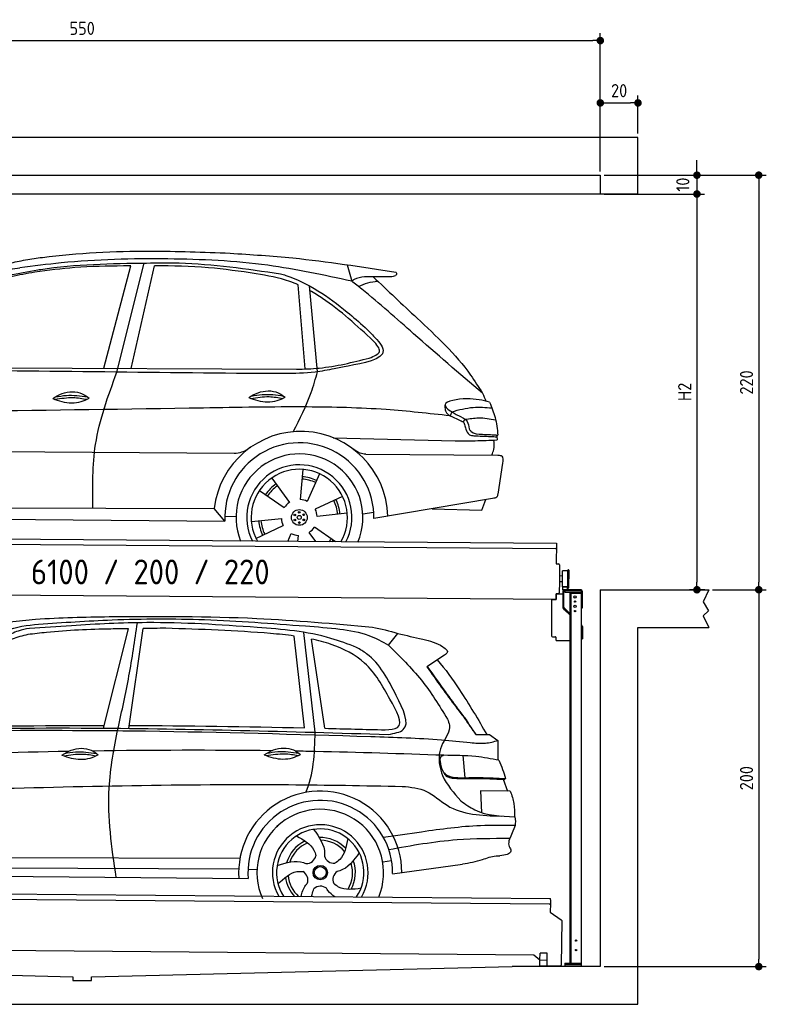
# Model space of a CAD drawing. Header units: millimetres. Extents: x -404 to 6581, y 0 to 5225.
# Tile 2 of 2: x 2618 to 6581, y 0 to 5225. Entities that reach past the tile are written whole.
import ezdxf

# ---------------------------------------------------------------- set-up
doc = ezdxf.new("R2010")
doc.units = ezdxf.units.MM
doc.layers.add('4', color=3, linetype='Continuous')
for name, color, linetype, lineweight in [('car', 10, 'Continuous', 25), ('Freiraum', 7, 'Continuous', 25), ('Gebäude', 7, 'Continuous', 25), ('Logo', 7, 'Continuous', 25), ('Plattform', 7, 'Continuous', 25), ('Ständer vorne', 7, 'Continuous', 25)]:
    doc.layers.add(name, color=color, linetype=linetype, lineweight=lineweight)
doc.styles.get("Standard").update_dxf_attribs({"font": 'ISOCP.SHX'})
doc.dimstyles.new('GEN-ISO', dxfattribs={"dimscale": 20, "dimtxt": 3.5, "dimasz": 2, "dimexe": 2, "dimexo": 1, "dimgap": 1.5, "dimtad": 1, "dimdec": 1, "dimlfac": 0.1, "dimdsep": 46, "dimtxsty": 'STANDARD', "dimblk": 'PUNKT', "dimcen": 2, "dimclrd": 256, "dimclre": 256, "dimclrt": 2, "dimadec": 0, "dimazin": 0, "dimtp": 0.1, "dimtm": 0.1, "dimtfac": 0.71, "dimtdec": 1, "dimtmove": 2, "dimatfit": 3, "dimldrblk": 'PUNKT', "dimfxl": 2, "dimtolj": 1, "dimarcsym": 0})

# ---------------------------------------------------------------- blocks, each defined once
blk = doc.blocks.new('PUNKT')
at = {"layer": '4', "color": 0, "linetype": 'ByBlock'}
blk.add_line((-0.5, 0), (-1, 0), dxfattribs=at)
at = {"layer": '4', "color": 0, "linetype": 'ByBlock', "const_width": 0.5}
blk.add_lwpolyline([(-0.25, 0, 1), (0.25, 0, 1)], format="xyb", close=True, dxfattribs=at)
blk = doc.blocks.new('*D40')
at = {"layer": '4', "lineweight": -2, "transparency": 16777216}
for p, q in [((5720, 4400), (6581, 4400)), ((6541, 4360), (6541, 2240)), ((6295.4, 2200), (6581, 2200))]:
    blk.add_line(p, q, dxfattribs=at)
at = {"layer": 'Defpoints', "color": 0, "transparency": 16777216}
for p in [(5700, 4400), (6275.4, 2200), (6541, 2200)]:
    blk.add_point(p, dxfattribs=at)
at = {"layer": '4', "lineweight": -2, "transparency": 16777216, "xscale": 40, "yscale": 40, "zscale": 40}
for p, rotation in [((6541, 4400), 90), ((6541, 2200), 270)]:
    blk.add_blockref('PUNKT', p, dxfattribs=dict(at, rotation=rotation))
at = {"layer": '4', "color": 2, "transparency": 16777216, "insert": (6476, 3300), "char_height": 70, "attachment_point": 5, "rotation": 90}
blk.add_mtext('220', dxfattribs=at)
blk = doc.blocks.new('*D41')
at = {"layer": '4', "lineweight": -2, "transparency": 16777216}
for p, q in [((6295.4, 2200), (6581, 2200)), ((6541, 2160), (6541, 240)), ((5720, 200), (6581, 200))]:
    blk.add_line(p, q, dxfattribs=at)
at = {"layer": 'Defpoints', "color": 0, "transparency": 16777216}
for p in [(6275.4, 2200), (5700, 200), (6541, 200)]:
    blk.add_point(p, dxfattribs=at)
at = {"layer": '4', "lineweight": -2, "transparency": 16777216, "xscale": 40, "yscale": 40, "zscale": 40}
for p, rotation in [((6541, 2200), 90), ((6541, 200), 270)]:
    blk.add_blockref('PUNKT', p, dxfattribs=dict(at, rotation=rotation))
at = {"layer": '4', "color": 2, "transparency": 16777216, "insert": (6476, 1200), "char_height": 70, "attachment_point": 5, "rotation": 90}
blk.add_mtext('200', dxfattribs=at)
blk = doc.blocks.new('*D42')
at = {"layer": '4', "lineweight": -2, "transparency": 16777216}
for p, q in [((5920, 4300), (6252.9, 4300)), ((6212.9, 4260), (6212.9, 2240)), ((6255.4, 2200), (6172.9, 2200))]:
    blk.add_line(p, q, dxfattribs=at)
at = {"layer": 'Defpoints', "color": 0, "transparency": 16777216}
for p in [(5900, 4300), (6212.9, 2200), (6275.4, 2200)]:
    blk.add_point(p, dxfattribs=at)
at = {"layer": '4', "lineweight": -2, "transparency": 16777216, "xscale": 40, "yscale": 40, "zscale": 40}
for p, rotation in [((6212.9, 4300), 90), ((6212.9, 2200), 270)]:
    blk.add_blockref('PUNKT', p, dxfattribs=dict(at, rotation=rotation))
at = {"layer": '4', "color": 2, "transparency": 16777216, "insert": (6147.9, 3250), "char_height": 70, "attachment_point": 5, "rotation": 90}
blk.add_mtext('H2', dxfattribs=at)
blk = doc.blocks.new('Ständer_vorne_GT200')
at = {"layer": 'Ständer vorne'}
for p, q in [((6011.9, 2200), (5927.9, 2200)), ((5927.9, 2195), (5927.9, 2187)), ((6012, 2195), (5928, 2195)), ((5857.9, 2148.2), (5857.9, 1955)), ((5857.9, 2148.2), (5881.9, 2148)), ((5881.9, 2148), (5882.1, 2178)), ((5882.1, 2178), (5917.9, 2177.7)), ((5917.9, 2190), (5917.9, 2107.2)), ((5923, 2107.2), (5923, 2190)), ((5927.9, 2187), (6016.9, 2187)), ((5956.9, 218), (5956.9, 2187)), ((5956.9, 2182), (6016.9, 2182)), ((5961.9, 218), (5961.9, 2182)), ((6016.9, 200), (6016.9, 2190)), ((6021.9, 2104), (6021.9, 2190)), ((5927.2, 2093.9), (5920.9, 2100)), ((5924.5, 2103.7), (5929.6, 2098.6)), ((5927.2, 2093.9), (5956.7, 2065)), ((5929.6, 2098.6), (5956.9, 2071.8)), ((6016.9, 2104), (6021.9, 2104)), ((6016.9, 2014), (6018.9, 2012.1)), ((6021.9, 2004.9), (6021.9, 1940)), ((5862.9, 1950), (5878.4, 1950)), ((5880.9, 1947.5), (5880.9, 1935)), ((6016.9, 1940), (6021.9, 1940)), ((5885.9, 1930), (5956.9, 1930)), ((5927.9, 218), (6016.9, 218)), ((5927.9, 218), (5927.9, 200)), ((6016.9, 210), (5927.9, 210)), ((6016.9, 200), (5927.9, 200))]:
    blk.add_line(p, q, dxfattribs=at)
for centre, radius in [((5982.9, 2162), 6.5), ((5982.9, 2112), 6.5), ((5982.9, 2137), 3.7), ((5982.9, 2087), 3.7), ((5988.3, 338), 3.7), ((5988.3, 288), 3.7)]:
    blk.add_circle(centre, radius, dxfattribs=at)
for centre, radius, start, end in [((5928, 2189.9), 10.1, 90.1445, 179.6512), ((5928, 2190), 5, 90, 180), ((6011.9, 2190), 10, 0, 90), ((6011.9, 2190), 5, 0, 90), ((5928, 2107.2), 10.1, 180, 225.5525), ((5928, 2107.2), 5, 179.6711, 225.5525), ((6011.9, 2004.9), 10, 0, 45.8814), ((5862.9, 1955), 5, 180, 270), ((5878.4, 1947.5), 2.5, 0, 90), ((5885.9, 1935), 5, 180, 270)]:
    blk.add_arc(centre, radius, start, end, dxfattribs=at)
blk = doc.blocks.new('*D43')
at = {"layer": '4', "lineweight": -2, "transparency": 16777216}
for p, q in [((200, 4420), (200, 5154.2)), ((5700, 4420), (5700, 5154.2)), ((240, 5114.2), (5660, 5114.2))]:
    blk.add_line(p, q, dxfattribs=at)
at = {"layer": 'Defpoints', "color": 0, "transparency": 16777216}
for p in [(5700, 5114.2), (200, 4400), (5700, 4400)]:
    blk.add_point(p, dxfattribs=at)
at = {"layer": '4', "lineweight": -2, "transparency": 16777216, "xscale": 40, "yscale": 40, "zscale": 40, "rotation": 180}
blk.add_blockref('PUNKT', (200, 5114.2), dxfattribs=at)
at = {"layer": '4', "lineweight": -2, "transparency": 16777216, "xscale": 40, "yscale": 40, "zscale": 40}
blk.add_blockref('PUNKT', (5700, 5114.2), dxfattribs=at)
at = {"layer": '4', "color": 2, "transparency": 16777216, "insert": (2950, 5179.2), "char_height": 70, "attachment_point": 5}
blk.add_mtext('550', dxfattribs=at)
blk = doc.blocks.new('*D44')
at = {"layer": '4', "lineweight": -2, "transparency": 16777216}
for p, q in [((6212.9, 4440), (6212.9, 4480)), ((5720, 4400), (6252.9, 4400)), ((6212.9, 4400), (6212.9, 4300)), ((5720, 4300), (6252.9, 4300)), ((6212.9, 4260), (6212.9, 4220))]:
    blk.add_line(p, q, dxfattribs=at)
at = {"layer": 'Defpoints', "color": 0, "transparency": 16777216}
for p in [(5700, 4400), (5700, 4300), (6212.9, 4300)]:
    blk.add_point(p, dxfattribs=at)
at = {"layer": '4', "lineweight": -2, "transparency": 16777216, "xscale": 40, "yscale": 40, "zscale": 40}
for p, rotation in [((6212.9, 4400), 270), ((6212.9, 4300), 90)]:
    blk.add_blockref('PUNKT', p, dxfattribs=dict(at, rotation=rotation))
at = {"layer": '4', "color": 2, "transparency": 16777216, "insert": (6137.8, 4350), "char_height": 70, "attachment_point": 5, "rotation": 90}
blk.add_mtext('10', dxfattribs=at)
blk = doc.blocks.new('*D39')
at = {"layer": '4', "lineweight": -2, "transparency": 16777216}
for p, q in [((5700, 4420), (5700, 4823.5)), ((5900, 4620.8), (5900, 4823.5)), ((5740, 4783.5), (5860, 4783.5))]:
    blk.add_line(p, q, dxfattribs=at)
at = {"layer": 'Defpoints', "color": 0, "transparency": 16777216}
for p in [(5900, 4783.5), (5900, 4600.8), (5700, 4400)]:
    blk.add_point(p, dxfattribs=at)
at = {"layer": '4', "lineweight": -2, "transparency": 16777216, "xscale": 40, "yscale": 40, "zscale": 40, "rotation": 180}
blk.add_blockref('PUNKT', (5700, 4783.5), dxfattribs=at)
at = {"layer": '4', "lineweight": -2, "transparency": 16777216, "xscale": 40, "yscale": 40, "zscale": 40}
blk.add_blockref('PUNKT', (5900, 4783.5), dxfattribs=at)
at = {"layer": '4', "color": 2, "transparency": 16777216, "insert": (5800, 4848.5), "char_height": 70, "attachment_point": 5}
blk.add_mtext('20', dxfattribs=at)
blk = doc.blocks.new('UG Plattfrom Gl550')
at = {"layer": 'Plattform'}
for p, q in [((915.2, 603.8), (5852, 560.7)), ((5846.7, 530.7), (919.9, 573.7)), ((5851.8, 535.7), (5851.3, 488.2)), ((5851.9, 554.7), (5851.8, 535.7)), ((5851.9, 554.7), (5852, 560.7)), ((5851.3, 488.2), (5909.8, 448.7)), ((5912, 444.5), (5909.9, 208.2)), ((5763.9, 261.5), (1038.3, 302.7)), ((5795.6, 233.7), (5763.9, 261.5)), ((5796.6, 235.2), (5797, 271.2)), ((5834.9, 270.8), (5797, 271.2)), ((5834.6, 234.8), (5834.9, 270.8)), ((5795.4, 205.2), (5795.6, 235.2)), ((5795.6, 235.2), (5835.6, 234.8)), ((5835.4, 204.8), (5835.6, 234.8)), ((5795.4, 205.2), (5835.4, 204.8)), ((5904.9, 203.2), (5831.7, 203.9))]:
    blk.add_line(p, q, dxfattribs=at)
for centre, radius, start, end in [((5846.8, 535.7), 5, 269.5, 359.5), ((5907, 444.5), 5, 359.5, 55.9134), ((5842.7, 243.8), 12, 227.6897, 228.0904), ((5831.8, 208.9), 5, 232.6301, 269.5), ((5904.9, 208.2), 5, 269.5, 359.5)]:
    blk.add_arc(centre, radius, start, end, dxfattribs=at)
blk = doc.blocks.new('Palette EG Gl550')
at = {"layer": 'Plattform'}
for p, q in [((846.4, 2487), (5884.2, 2448)), ((5879, 2418), (851.1, 2457)), ((5884.2, 2448), (5883.4, 2338)), ((5883.4, 2338), (5895.4, 2337.9)), ((5900.3, 2332.8), (5899.6, 2242.8)), ((5916.5, 2215.6), (5917.1, 2299.8)), ((5944.4, 2210.5), (5945.2, 2304.5)), ((5949.2, 2304.5), (5948.4, 2210.5)), ((5918, 2272.8), (5901, 2273)), ((5899.6, 2242.8), (5899.2, 2182.9)), ((5916.7, 2242.7), (5899.6, 2242.8)), ((5942.8, 2215), (5917.8, 2215)), ((5917.8, 2200), (5917.8, 2215)), ((5929.8, 2215), (5917.8, 2215)), ((5917.8, 2200), (5917.8, 2215)), ((5917.8, 2200), (5942.8, 2200)), ((5942.8, 2200), (5917.8, 2200)), ((5942.8, 2200), (5942.8, 2215)), ((5942.8, 2200), (5942.8, 2215)), ((5881.9, 2148), (758.5, 2187.7)), ((5882.1, 2178), (5881.9, 2148)), ((5882.1, 2178), (5894.1, 2177.9)), ((5894.1, 2177.9), (5882.1, 2178))]:
    blk.add_line(p, q, dxfattribs=at)
for centre, radius, start, end in [((5879, 2423), 5, 268.5823, 358.5607), ((5895.3, 2332.9), 5, 359.556, 89.556), ((5917.5, 2299.8), 0.4, 91.7323, 179.3444), ((5928.6, 1973.6), 326.8, 87.1739, 91.9438), ((5944.7, 2300.4), 0.4, 266.9623, 359.3444), ((5947.2, 2304.5), 2, 359.3444, 179.3444), ((5916.9, 2215.6), 0.4, 179.3444, 266.9565), ((5936.6, 3099.4), 884.4, 268.7196, 270.4008), ((5908.7, 3303.4), 1088.9, 271.795, 271.861), ((5944.1, 2214.6), 0.4, 359.556, 91.938), ((5946.4, 2210.5), 2, 179.3444, 359.3444), ((5894.2, 2182.9), 5, 269.556, 359.556)]:
    blk.add_arc(centre, radius, start, end, dxfattribs=at)
blk = doc.blocks.new('Car_173')
at = {"layer": 'car'}
for p, q in [((4733.8, 3972.6), (4758.5, 3885.5)), ((3447.1, 3410.1), (3586.3, 3954.8)), ((3517.3, 3390.5), (3656.8, 3970.8)), ((3593, 3410.9), (3711.8, 3956.9)), ((4515.5, 3417.5), (4475.4, 3863.2)), ((4581.8, 3403.2), (4535.3, 3858.9)), ((2416.1, 3404.4), (4469.8, 3415.7)), ((5296.1, 3198.3), (5288.5, 3176.3)), ((5367.5, 3158.7), (5355.4, 3145.9)), ((4668.4, 3054), (5315.7, 3044.7)), ((2138, 2959.9), (4144.6, 2966.2)), ((4841.9, 2968.4), (5543.9, 2970.6)), ((5568.5, 2927.7), (5545.5, 2764.1)), ((4509.1, 2884.1), (4497.1, 2724.3)), ((4344.3, 2836.9), (4439.8, 2708.1)), ((4598.5, 2861.9), (4534.7, 2714.8)), ((4280.3, 2770.6), (4412.7, 2680.3)), ((4721.8, 2742.7), (4577.4, 2673.3)), ((5517.4, 2740), (4889.3, 2627.5)), ((5460.8, 2677.9), (5482.3, 2733.7)), ((2230.8, 2658.1), (4040.8, 2672.3)), ((4098.8, 2605.5), (4040.8, 2672.3)), ((5197.6, 2682.7), (5460.8, 2677.9)), ((4098.1, 2631.7), (4157, 2630.4)), ((4238.8, 2604.2), (4398.1, 2622.5)), ((4747.3, 2654.2), (4588, 2635.9)), ((4829.7, 2651.3), (4888.1, 2660.6)), ((2168.1, 2603.7), (4098.8, 2605.5)), ((4264.2, 2515.7), (4408.6, 2585.2)), ((4685.6, 2501.6), (4573.4, 2578.2)), ((4432.9, 2501.3), (4451.3, 2543.6)), ((4486.5, 2501.3), (4489, 2534.1)), ((4582.5, 2501.5), (4546.3, 2550.3))]:
    blk.add_line(p, q, dxfattribs=at)
for centre, radius in [((4493.1, 2629.2), 41.9), ((4469.1, 2642.1), 4.46), ((4469.9, 2615), 4.46), ((4493, 2629.2), 10.7), ((4492.3, 2656.4), 4.46), ((4516.2, 2643.4), 4.46), ((4516.9, 2616.3), 4.46), ((4493.8, 2602), 4.46)]:
    blk.add_circle(centre, radius, dxfattribs=at)
for centre, radius, start, end in [((4500.7, 2623), 462.5, 2.1852, 173.8782), ((4493.7, 2629.6), 395.6, 359.6869, 183.4999), ((4493.7, 2629.6), 336.7, 337.6776, 202.4775), ((4493.1, 2629.2), 279.1, 332.8088, 207.3462), ((4493.1, 2629.2), 255.4, 330.0358, 210.1193), ((4493, 2629.2), 204, 65.3726, 86.5671), ((4493.1, 2629.2), 216.3, 65.4485, 86.5251), ((4493.1, 2629.2), 216.3, 125.4485, 146.5251), ((4493, 2629.2), 204, 125.3726, 146.5671), ((4493.1, 2629.2), 95.2, 64.034, 87.5844), ((4493, 2629.2), 204, 5.3726, 26.5671), ((4493, 2629.2), 216.3, 5.4485, 26.5251), ((4493.1, 2629.2), 95.2, 124.034, 147.5844), ((4493, 2629.2), 95.2, 4.034, 27.5844), ((4493, 2629.2), 95.2, 184.034, 207.5844), ((4493, 2629.2), 216.3, 185.4485, 206.5251), ((4493, 2629.2), 204, 185.3726, 206.5671), ((4493, 2629.2), 95.2, 304.034, 327.5844), ((4493, 2629.2), 95.2, 244.034, 267.5844), ((4493, 2629.2), 204, 321.2555, 326.5671), ((4493, 2629.2), 216.3, 323.8482, 326.5251)]:
    blk.add_arc(centre, radius, start, end, dxfattribs=at)
for points, knots in [([(3071.5, 3989.4), (3086.2, 3991.5), (3290, 4021), (3637.9, 4041), (3970.2, 4031.8), (4111.4, 4027.9)], [0, 0, 0, 0, 44.363443, 617.827051, 1041.677324, 1041.677324, 1041.677324, 1041.677324]), ([(4111.4, 4027.9), (4222.8, 4021.7), (4517.7, 4005.4), (4810.1, 3962.5), (4992, 3935.7)], [0, 0, 0, 0, 334.596694, 885.796742, 885.796742, 885.796742, 885.796742]), ([(2897.5, 3951.7), (2925.5, 3958.8), (2983, 3973.3), (3041.5, 3983.9), (3071.5, 3989.4)], [0, 0, 0, 0, 86.602296, 178.13615, 178.13615, 178.13615, 178.13615]), ([(4758.5, 3885.5), (4610.4, 3916.1), (4288.4, 3982.4), (3769.8, 3999.7), (3329.4, 3985.3), (3069.3, 3948.4), (2996.3, 3938.1)], [0, 0, 0, 0, 452.969864, 984.660554, 1551.463157, 1772.575196, 1772.575196, 1772.575196, 1772.575196]), ([(3092.6, 3929.2), (3097.5, 3930), (3287.7, 3961), (3536, 3969.7), (3778.1, 3972.7), (3832.6, 3973.4)], [0, 0, 0, 0, 14.958905, 578.066478, 741.647169, 741.647169, 741.647169, 741.647169]), ([(3832.6, 3973.4), (3835.5, 3973.3), (4019.1, 3970.2), (4201.4, 3945.5), (4380.9, 3921.2)], [0, 0, 0, 0, 8.707457, 550.797583, 550.797583, 550.797583, 550.797583]), ([(2346.8, 3390.6), (2375.3, 3436.8), (2445.4, 3550.3), (2592.5, 3707.7), (2803.8, 3876.3), (2989.1, 3910.2), (3092.6, 3929.2)], [0, 0, 0, 0, 162.281083, 399.433399, 644.903205, 954.973623, 954.973623, 954.973623, 954.973623]), ([(2808, 3888.8), (2836.5, 3899.9), (2897.4, 3923.4), (2962, 3933), (2996.3, 3938.1)], [0, 0, 0, 0, 91.476949, 195.154815, 195.154815, 195.154815, 195.154815]), ([(3586.3, 3954.8), (3572.8, 3954.6), (3473.4, 3952.5), (3302.6, 3949.1), (3146.9, 3926.4), (3076.3, 3916.1)], [666.326512, 666.326512, 666.326512, 666.326512, 706.624571, 964.215873, 1178.205668, 1178.205668, 1178.205668, 1178.205668]), ([(4250.9, 3920.4), (4166.4, 3931.6), (3987.4, 3955.3), (3807.1, 3957.7), (3711.8, 3956.9)], [0, 0, 0, 0, 255.50817, 540.950796, 540.950796, 540.950796, 540.950796]), ([(4475.4, 3863.2), (4460.2, 3869.6), (4388.1, 3897.4), (4311.3, 3910.3), (4250.9, 3920.4)], [496.692868, 496.692868, 496.692868, 496.692868, 546.059875, 728.869941, 728.869941, 728.869941, 728.869941]), ([(4380.9, 3921.2), (4390, 3918.5), (4520.7, 3880.8), (4672.7, 3777.5), (4800.3, 3668.2), (4831.9, 3641.1)], [0, 0, 0, 0, 28.300877, 407.953602, 533.273686, 533.273686, 533.273686, 533.273686]), ([(4992, 3935.7), (4993.7, 3934.1), (4999.3, 3929), (4987.9, 3911), (4974, 3911.2), (4965.2, 3911.3)], [0, 0, 0, 0, 6.503563, 21.332115, 46.748977, 46.748977, 46.748977, 46.748977]), ([(3076.3, 3916.1), (3034.3, 3908.3), (2936, 3890), (2784, 3835.8), (2639, 3725.4), (2528.5, 3608.4), (2461.5, 3532), (2436.5, 3503.5)], [0, 0, 0, 0, 128.205286, 300.044117, 477.787268, 668.958491, 782.608096, 782.608096, 782.608096, 782.608096]), ([(4965.2, 3911.3), (4938.8, 3910.5), (4874.8, 3908.3), (4798.7, 3913.2), (4762.8, 3888.5), (4758.5, 3885.5)], [0, 0, 0, 0, 80.522652, 194.664465, 210.337598, 210.337598, 210.337598, 210.337598]), ([(5458.6, 3297.7), (5335.3, 3401.2), (5119.4, 3582.3), (4890.7, 3783.9), (4776.7, 3871.6), (4758.5, 3885.5)], [0, 0, 0, 0, 483.056147, 845.367922, 914.230443, 914.230443, 914.230443, 914.230443]), ([(4795.2, 3857.3), (4811.2, 3864.9), (4843.3, 3880.2), (4878.6, 3885), (4896.3, 3887.4)], [0, 0, 0, 0, 52.794285, 106.128892, 106.128892, 106.128892, 106.128892]), ([(4872.1, 3910), (4950.4, 3837.5), (5129.6, 3671.6), (5342.5, 3479.3), (5437.8, 3330.3), (5458.6, 3297.7)], [0, 0, 0, 0, 320.576675, 734.270248, 850.262502, 850.262502, 850.262502, 850.262502]), ([(4875.2, 3570.8), (4788.9, 3649.5), (4683.4, 3745.6), (4560.8, 3820.2), (4538, 3832.6)], [0, 0, 0, 0, 349.622047, 427.224064, 427.224064, 427.224064, 427.224064]), ([(4831.9, 3641.1), (4846.7, 3626.9), (4882.4, 3592.4), (4984.7, 3477.8), (4777.4, 3443.5), (4693, 3424.7), (4670.2, 3419.7)], [0, 0, 0, 0, 64.508303, 155.959603, 359.557587, 434.696523, 434.696523, 434.696523, 434.696523]), ([(4856, 3478.6), (4881.3, 3489), (4932.3, 3510), (4894.4, 3550.4), (4875.2, 3570.8)], [0, 0, 0, 0, 64.897781, 131.027998, 131.027998, 131.027998, 131.027998]), ([(4469.8, 3415.7), (4510.4, 3417.2), (4641.2, 3422.1), (4768.3, 3455.5), (4856, 3478.6)], [0, 0, 0, 0, 121.545303, 392.179354, 392.179354, 392.179354, 392.179354]), ([(4670.2, 3419.7), (4636.5, 3412.8), (4549.1, 3395.1), (4394.4, 3390.6), (4274.7, 3390.5), (4209.7, 3390.4)], [0, 0, 0, 0, 103.03135, 267.243941, 462.405232, 462.405232, 462.405232, 462.405232]), ([(4456.6, 3083.4), (4490.7, 3151.9), (4541.9, 3255.1), (4571.8, 3366), (4581.8, 3403.2)], [0, 0, 0, 0, 228.776239, 344.156953, 344.156953, 344.156953, 344.156953]), ([(3397.1, 2667.3), (3394.4, 2781.1), (3388.6, 3029.3), (3472.1, 3263.6), (3517.3, 3390.5)], [0, 0, 0, 0, 338.772014, 738.643609, 738.643609, 738.643609, 738.643609]), ([(4218, 3262.4), (4233.9, 3272.2), (4280.1, 3300.6), (4358.5, 3304), (4399.6, 3274.6), (4411.6, 3265.9)], [0, 0, 0, 0, 56.386158, 162.852709, 206.792536, 206.792536, 206.792536, 206.792536]), ([(3178, 3247), (3194, 3256.9), (3240.2, 3285.2), (3318.6, 3288.7), (3359.7, 3259.2), (3371.7, 3250.6)], [0, 0, 0, 0, 56.386158, 162.852709, 206.792536, 206.792536, 206.792536, 206.792536]), ([(3178, 3247), (3194.1, 3241.1), (3242.3, 3224.1), (3313.1, 3222), (3357.8, 3243.8), (3371.7, 3250.6)], [5.208578, 5.208578, 5.208578, 5.208578, 44.198582, 121.455021, 156.55166, 156.55166, 156.55166, 156.55166]), ([(3189.8, 3242.9), (3222.1, 3248.3), (3278.7, 3257.7), (3335.2, 3248.9), (3359.3, 3244.6)], [0, 0, 0, 0, 73.878693, 129.282646, 129.282646, 129.282646, 129.282646]), ([(3191.7, 3255.3), (3211.2, 3259.3), (3267.6, 3269.8), (3324.8, 3262.5), (3362.3, 3257.3)], [7.57653, 7.57653, 7.57653, 7.57653, 52.544532, 137.659237, 137.659237, 137.659237, 137.659237]), ([(4218, 3262.4), (4234, 3256.5), (4282.2, 3239.5), (4353, 3237.3), (4397.7, 3259.1), (4411.6, 3265.9)], [5.208578, 5.208578, 5.208578, 5.208578, 44.198582, 121.455021, 156.55166, 156.55166, 156.55166, 156.55166]), ([(4229.7, 3258.2), (4262, 3263.6), (4318.6, 3273.1), (4375.1, 3264.3), (4399.2, 3260)], [0, 0, 0, 0, 73.878693, 129.282646, 129.282646, 129.282646, 129.282646]), ([(4231.6, 3270.7), (4251.1, 3274.6), (4307.5, 3285.1), (4364.8, 3277.9), (4402.2, 3272.6)], [7.57653, 7.57653, 7.57653, 7.57653, 52.544532, 137.659237, 137.659237, 137.659237, 137.659237]), ([(5497.1, 3250.5), (5461.1, 3259.8), (5390.2, 3278.1), (5203.7, 3243), (5306.7, 3191.3), (5358.7, 3165.1)], [0, 0, 0, 0, 123.107987, 242.156921, 363.520645, 363.520645, 363.520645, 363.520645]), ([(5497.1, 3250.5), (5508.1, 3224.1), (5531.3, 3168.3), (5538.6, 3108.3), (5542.5, 3076.7)], [0, 0, 0, 0, 85.533017, 180.427109, 180.427109, 180.427109, 180.427109]), ([(5288.5, 3176.3), (5175.1, 3187.6), (4922.6, 3212.8), (4484.8, 3218.9), (3352.3, 3185.8), (2358.9, 3167.4), (1549.3, 3152.5)], [0, 0, 0, 0, 341.879851, 760.963773, 1312.001547, 3741.308129, 3741.308129, 3741.308129, 3741.308129]), ([(5260.8, 3207.2), (5263.1, 3202.2), (5272.5, 3181.2), (5307.2, 3168.3), (5332.4, 3157.1), (5342.2, 3152.7)], [0, 0, 0, 0, 16.389871, 67.796127, 100.528992, 100.528992, 100.528992, 100.528992]), ([(5296.1, 3198.3), (5334, 3208.7), (5404, 3227.9), (5476.2, 3222.9), (5509.4, 3220.5)], [0, 0, 0, 0, 116.874908, 215.743745, 215.743745, 215.743745, 215.743745]), ([(5342.2, 3152.7), (5349.4, 3149.5), (5364.3, 3143), (5366.6, 3126.7), (5367.8, 3118.3)], [0, 0, 0, 0, 21.842303, 45.682515, 45.682515, 45.682515, 45.682515]), ([(5358.7, 3165.1), (5366.2, 3159.9), (5384.8, 3146.5), (5387.6, 3123.3), (5389.2, 3109.2)], [0, 0, 0, 0, 26.318616, 66.284673, 66.284673, 66.284673, 66.284673]), ([(5367.5, 3158.7), (5391.4, 3162.6), (5445.3, 3171.5), (5499.4, 3163), (5529.5, 3158.2)], [0, 0, 0, 0, 72.240439, 162.98683, 162.98683, 162.98683, 162.98683]), ([(5367.8, 3118.3), (5369.1, 3114.6), (5374.5, 3099.9), (5385.7, 3074.6), (5406.7, 3073), (5415.2, 3072.3)], [0, 0, 0, 0, 11.944086, 47.503692, 71.615823, 71.615823, 71.615823, 71.615823]), ([(5389.2, 3109.2), (5392.3, 3104.5), (5407.1, 3081.6), (5469.5, 3080.4), (5516.2, 3078), (5542.5, 3076.7)], [0, 0, 0, 0, 16.485849, 80.052138, 161.961551, 161.961551, 161.961551, 161.961551]), ([(5315.7, 3044.7), (5351.3, 3044.8), (5425.8, 3044.9), (5500.3, 3049.1), (5539.3, 3051.2)], [0, 0, 0, 0, 106.769841, 223.734473, 223.734473, 223.734473, 223.734473]), ([(5415.2, 3072.3), (5444.9, 3071), (5485.5, 3069.3), (5526.1, 3068.2), (5537, 3067.9)], [0, 0, 0, 0, 89.235627, 121.835134, 121.835134, 121.835134, 121.835134]), ([(5511.7, 2970.5), (5515.7, 2980.5), (5526, 3006), (5523.1, 3033.5), (5521.4, 3050.2)], [0, 0, 0, 0, 32.021295, 81.392264, 81.392264, 81.392264, 81.392264]), ([(4144.6, 2966.2), (4158.5, 2967.7), (4190, 2971), (4216.4, 2988.9), (4231.2, 2998.9)], [0, 0, 0, 0, 41.31295, 93.783848, 93.783848, 93.783848, 93.783848]), ([(4841.9, 2968.4), (4832.1, 2969.5), (4808.5, 2972.1), (4788.8, 2985.7), (4777.3, 2993.6)], [0, 0, 0, 0, 29.123879, 70.238093, 70.238093, 70.238093, 70.238093]), ([(5543.9, 2970.6), (5551.8, 2969.9), (5574.1, 2967.9), (5570.7, 2943.4), (5568.5, 2927.7)], [0, 0, 0, 0, 21.151799, 59.232385, 59.232385, 59.232385, 59.232385]), ([(5545.5, 2764.1), (5544.3, 2757.9), (5541.4, 2743.3), (5526.2, 2741.2), (5517.4, 2740)], [0, 0, 0, 0, 17.391955, 40.853649, 40.853649, 40.853649, 40.853649])]:
    blk.add_open_spline(points, degree=3, knots=knots, dxfattribs=at)
for points in [[(4209.7, 3390.4), (3588.8, 3390.5), (2967.8, 3390.6), (2346.8, 3390.6)], [(5458.6, 3297.7), (5464.9, 3283.7), (5471.1, 3269.6), (5477.2, 3255.6)], [(5260, 3232.4), (5260.3, 3224), (5260.5, 3215.6), (5260.8, 3207.2)], [(5535.5, 3077), (5536.9, 3068.5), (5538.2, 3059.9), (5539.3, 3051.2)]]:
    blk.add_open_spline(points, degree=3, dxfattribs=at)
blk = doc.blocks.new('Gebäude_GT200_H220')
at = {"layer": 'Freiraum'}
blk.add_line((6116.9, 4300), (2416.9, 4300), dxfattribs=at)
at = {"layer": 'Gebäude'}
for p, q in [((6316.9, 4600.8), (416.9, 4600.8)), ((6316.9, 4300), (6316.9, 4600.8)), ((616.9, 4400), (6116.9, 4400)), ((6116.9, 4400), (6116.9, 4300)), ((6316.9, 4300), (6116.9, 4300)), ((6116.9, 2200), (6116.9, 200)), ((6116.9, 2200), (6692.3, 2200)), ((6692.3, 2200), (6663.3, 2135.9)), ((6663.3, 2135.9), (6691.2, 2088)), ((6691.2, 2088), (6663.3, 2061)), ((6663.3, 2061), (6692.3, 2000)), ((6316.9, 0), (6316.9, 2000)), ((6316.9, 2000), (6692.3, 2000)), ((1047, 200), (3316.9, 146.1)), ((3416.9, 146.1), (5648.5, 200)), ((6116.9, 200), (5648.5, 200)), ((3316.9, 146.1), (3316.9, 126.1)), ((3316.9, 126.1), (3416.9, 126.1)), ((3416.9, 126.1), (3416.9, 146.1)), ((416.9, 0), (6316.9, 0))]:
    blk.add_line(p, q, dxfattribs=at)
blk = doc.blocks.new('Car_147')
at = {"layer": 'car'}
for p, q in [((3467.2, 1495.8), (3595.7, 2024.7)), ((3601.1, 1495.7), (3672.7, 2026.4)), ((4534.3, 1506.8), (4475.2, 1993.4)), ((4591.5, 1483.5), (4525.9, 2013.4)), ((4976.3, 1948.6), (5025.1, 2012.1)), ((4641.5, 1505.2), (4566.9, 1978.3)), ((5274.1, 1899.5), (5181.1, 1836.2)), ((5443.7, 1478.8), (5502.1, 1479.2)), ((5446.6, 1479.7), (5481.6, 1479.8)), ((5481.6, 1479.8), (5501.7, 1479.8)), ((5502.1, 1479.2), (5516.6, 1479.6)), ((5516.6, 1479.6), (5561.1, 1448.7)), ((5561.1, 1448.7), (5561, 1344.5)), ((5375.1, 1366.6), (5387.4, 1249.6)), ((5590, 1242.8), (5614.5, 1179.9)), ((5629.2, 1179.8), (5471.4, 1181.1)), ((5471.4, 1181.1), (5476.8, 1065.8)), ((5655.8, 997.8), (5637.7, 950.4)), ((2332.1, 800.8), (4197.4, 812.1)), ((4955.3, 798.7), (5002.1, 807.6)), ((5008.3, 737), (5379.1, 791.5)), ((2333.4, 747.3), (4191.5, 755.1)), ((4240.5, 753.6), (4288.2, 753)), ((2284.7, 707.4), (4241.9, 703.8))]:
    blk.add_line(p, q, dxfattribs=at)
for radius in [38.2, 31.6]:
    blk.add_circle((4624.4, 739.4), radius, dxfattribs=at)
for centre, radius, start, end in [((4624.3, 738.9), 433.1, 0.713, 184.6115), ((4624.3, 738.9), 384, 359.7282, 185.2384), ((4624.3, 738.9), 336.4, 337.7995, 204.4935), ((4624.3, 739.4), 254, 329.8221, 210.1779), ((4624.4, 739.4), 231.9, 326.5904, 213.4096), ((4624.4, 739.4), 186.2, 116.2626, 164.3912), ((4624.4, 739.4), 171.5, 113.5905, 161.7257), ((4624.4, 739.4), 186.2, 44.2633, 92.4011), ((4624.4, 739.4), 171.5, 41.5902, 89.736), ((4549.3, 838.9), 52.3, 268.6722, 348.431), ((4695.8, 841.6), 52.3, 196.6722, 276.431), ((4624.4, 739.4), 171.5, 329.577, 17.7302), ((4624.4, 739.4), 186.2, 332.2513, 20.3964), ((4506.5, 698.8), 52.3, 340.6722, 60.431), ((4743.6, 703.1), 52.3, 124.6722, 204.431), ((4624.4, 739.4), 186.2, 188.2502, 223.2875), ((4624.4, 739.4), 171.5, 185.5775, 228.1156), ((4626.6, 614.8), 52.3, 52.6722, 132.431)]:
    blk.add_arc(centre, radius, start, end, dxfattribs=at)
for points, knots in [([(3492.3, 2088.1), (3753.5, 2091.8), (4220, 2098.3), (4684.9, 2061.1), (4889.4, 2044.7)], [0, 0, 0, 0, 783.131876, 1398.451598, 1398.451598, 1398.451598, 1398.451598]), ([(2223.1, 1489.5), (2254.3, 1493.5), (2321.3, 1502.1), (2457.6, 1626.3), (2610, 1786.4), (2804.7, 1916.4), (2952.3, 2025.6), (3058.6, 2038.1), (3117.8, 2045)], [0, 0, 0, 0, 92.088496, 198.244431, 535.20583, 761.03899, 900.746615, 1075.694159, 1075.694159, 1075.694159, 1075.694159]), ([(2716.8, 1945.6), (2755.6, 1971.2), (2870.5, 2046.8), (3143.5, 2079.2), (3362.7, 2084.8), (3492.3, 2088.1)], [0, 0, 0, 0, 138.416977, 409.239574, 800.634472, 800.634472, 800.634472, 800.634472]), ([(3982.8, 2054.2), (3886.1, 2056.6), (3655.8, 2062.2), (3351.4, 2042.7), (3143.9, 2027.4), (3069.8, 2021.9)], [0, 0, 0, 0, 289.925788, 691.034976, 914.075582, 914.075582, 914.075582, 914.075582]), ([(3117.8, 2045), (3247.7, 2054.8), (3540.8, 2076.9), (4013.8, 2083.2), (4415.7, 2054.8), (4659.5, 2039.3), (4717.2, 2032.5)], [0, 0, 0, 0, 391.04113, 881.651907, 1416.366113, 1602.404452, 1602.404452, 1602.404452, 1602.404452]), ([(3544.3, 1495.8), (3564.1, 1588.3), (3603.8, 1774), (3629.3, 1962.2), (3642.1, 2056.8)], [0, 0, 0, 0, 283.470666, 569.579509, 569.579509, 569.579509, 569.579509]), ([(4806.5, 1936.1), (4761.3, 1952.8), (4591.8, 2015.3), (4310.4, 2036), (4080.8, 2048.8), (3982.8, 2054.2)], [0, 0, 0, 0, 144.38685, 540.679923, 835.691207, 835.691207, 835.691207, 835.691207]), ([(3061.3, 1988.7), (3032.9, 1982.1), (2964.4, 1966.1), (2866, 1884.8), (2791.7, 1824.9), (2748.9, 1790.4)], [0, 0, 0, 0, 86.597787, 208.561469, 374.433345, 374.433345, 374.433345, 374.433345]), ([(3069.8, 2021.9), (3049.8, 2017.8), (3003.6, 2008.4), (2921.1, 1965.6), (2863.3, 1923.3), (2826.9, 1896.8)], [0, 0, 0, 0, 61.035564, 140.794883, 275.952712, 275.952712, 275.952712, 275.952712]), ([(3595.7, 2024.7), (3564.5, 2023.9), (3418.8, 2020.1), (3240.1, 2012.5), (3094, 1993), (3061.3, 1988.7)], [197.256536, 197.256536, 197.256536, 197.256536, 291.063452, 634.28515, 733.122134, 733.122134, 733.122134, 733.122134]), ([(4475.2, 1993.4), (4433.6, 1998.8), (4206.2, 2019), (3978.6, 2024.4), (3792.9, 2028.8)], [637.56261, 637.56261, 637.56261, 637.56261, 763.549902, 1320.810124, 1320.810124, 1320.810124, 1320.810124]), ([(4717.2, 2032.5), (4769.4, 2025.4), (4861.1, 2012.9), (4941.7, 1967.9), (4976.3, 1948.6)], [0, 0, 0, 0, 156.409573, 274.497028, 274.497028, 274.497028, 274.497028]), ([(5025.1, 2012.1), (5068.9, 2002.2), (5149, 1984), (5243.4, 1962.6), (5280, 1931.2), (5287.8, 1924.5)], [0, 0, 0, 0, 135.791183, 248.765766, 279.520552, 279.520552, 279.520552, 279.520552]), ([(4986, 1663), (4946.7, 1732.4), (4873.2, 1862), (4703.1, 1944.9), (4602.3, 1971.1), (4566.9, 1978.3)], [0, 0, 0, 0, 233.684399, 436.644927, 544.706034, 544.706034, 544.706034, 544.706034]), ([(5019.3, 1683.1), (4975.8, 1766.7), (4922.2, 1869.7), (4824.8, 1925.6), (4806.5, 1936.1)], [0, 0, 0, 0, 271.559773, 334.41549, 334.41549, 334.41549, 334.41549]), ([(4976.3, 1948.6), (5037.5, 1889.6), (5158.7, 1772.8), (5248.3, 1630.3), (5292.5, 1559.9)], [0, 0, 0, 0, 254.089873, 502.76226, 502.76226, 502.76226, 502.76226]), ([(5287.8, 1924.5), (5288.5, 1920.7), (5290.6, 1909.8), (5280.6, 1903.6), (5274.1, 1899.5)], [0, 0, 0, 0, 10.855432, 30.979101, 30.979101, 30.979101, 30.979101]), ([(5181.1, 1836.2), (5232, 1764.7), (5296.2, 1674.6), (5365.3, 1588.2), (5379.5, 1570.5)], [0, 0, 0, 0, 263.425265, 331.664547, 331.664547, 331.664547, 331.664547]), ([(5182.6, 1837.3), (5214.3, 1793.4), (5271.8, 1713.9), (5330.9, 1635.5), (5357.4, 1600.2)], [0, 0, 0, 0, 162.25725, 294.477825, 294.477825, 294.477825, 294.477825]), ([(5235.1, 1873), (5279, 1825.3), (5374.6, 1691.8), (5455.8, 1558.2), (5502.1, 1479.2)], [395.653943, 395.653943, 395.653943, 395.653943, 587.122502, 864.540302, 864.540302, 864.540302, 864.540302]), ([(4979.7, 1475.6), (5010.9, 1481.6), (5111.7, 1501), (5057.1, 1608.7), (5019.3, 1683.1)], [0, 0, 0, 0, 83.009931, 268.207531, 268.207531, 268.207531, 268.207531]), ([(4962.3, 1499.8), (4988, 1501.8), (5073.9, 1508.3), (5022.3, 1599.2), (4986, 1663)], [0, 0, 0, 0, 66.110822, 221.440769, 221.440769, 221.440769, 221.440769]), ([(5357.4, 1600.2), (5365, 1591.4), (5375.1, 1579.7), (5383.7, 1566.7), (5385.9, 1563.5)], [0, 0, 0, 0, 34.815048, 46.557672, 46.557672, 46.557672, 46.557672]), ([(5379.5, 1570.5), (5390.1, 1554.8), (5410.9, 1523.8), (5432.9, 1493.7), (5443.7, 1478.8)], [0, 0, 0, 0, 56.812879, 111.923736, 111.923736, 111.923736, 111.923736]), ([(5292.5, 1559.9), (5296.9, 1549), (5314.6, 1504.9), (5270.4, 1443.2), (5248.5, 1381.4), (5249.5, 1350.2), (5249.8, 1339.1)], [0, 0, 0, 0, 34.097953, 138.175108, 197.887596, 230.983362, 230.983362, 230.983362, 230.983362]), ([(2420.3, 1471.5), (2714.3, 1476.4), (3137.8, 1483.4), (3960.1, 1483.5), (4488.2, 1472.4), (4886.8, 1464)], [0, 0, 0, 0, 882.102268, 1270.770708, 2466.750946, 2466.750946, 2466.750946, 2466.750946]), ([(2424.1, 1482.7), (2752.6, 1488.7), (3604.5, 1504.1), (4456.4, 1486.5), (4979.7, 1475.6)], [0, 0, 0, 0, 985.739727, 2555.887054, 2555.887054, 2555.887054, 2555.887054]), ([(3541.4, 705.1), (3516.8, 863.4), (3475.6, 1128.1), (3524.6, 1390.4), (3544.3, 1495.8)], [0, 0, 0, 0, 475.917648, 795.663342, 795.663342, 795.663342, 795.663342]), ([(4886.8, 1464), (5012, 1461.1), (5188.2, 1457.1), (5363.7, 1441.3), (5414.4, 1436.8)], [0, 0, 0, 0, 375.490289, 528.429148, 528.429148, 528.429148, 528.429148]), ([(5427.8, 1502.5), (5432.7, 1495.7), (5437.9, 1488.5), (5443.1, 1481.2), (5444.1, 1479.9), (5445.4, 1479.8), (5446.6, 1479.7)], [0, 0, 0, 0, 25.300776, 26.442713, 27.003963, 30.176579, 30.176579, 30.176579, 30.176579]), ([(5414.4, 1436.8), (5441.4, 1434.1), (5491.1, 1429), (5539.1, 1442.5), (5561.1, 1448.7)], [0, 0, 0, 0, 80.452469, 148.273091, 148.273091, 148.273091, 148.273091]), ([(3280.8, 1370.4), (2997.3, 1363), (2544.2, 1346.8), (2091.5, 1326.5), (1922, 1318.9)], [1993.331731, 1993.331731, 1993.331731, 1993.331731, 2843.912796, 3352.993084, 3352.993084, 3352.993084, 3352.993084]), ([(3247.3, 1351.2), (3263.3, 1361), (3309.5, 1389.4), (3387.9, 1392.8), (3429, 1363.4), (3441, 1354.8)], [0, 0, 0, 0, 56.386158, 162.852709, 206.792536, 206.792536, 206.792536, 206.792536]), ([(3260.9, 1359.5), (3280.4, 1363.4), (3336.9, 1373.9), (3394.1, 1366.7), (3431.6, 1361.4)], [7.57653, 7.57653, 7.57653, 7.57653, 52.544532, 137.659237, 137.659237, 137.659237, 137.659237]), ([(4320.7, 1362.1), (4336.7, 1371.9), (4382.9, 1400.3), (4461.3, 1403.7), (4502.4, 1374.2), (4514.4, 1365.6)], [0, 0, 0, 0, 56.386158, 162.852709, 206.792536, 206.792536, 206.792536, 206.792536]), ([(4320.7, 1362.1), (4336.8, 1356.2), (4385, 1339.2), (4455.8, 1337), (4500.5, 1358.8), (4514.4, 1365.6)], [5.208578, 5.208578, 5.208578, 5.208578, 44.198582, 121.455021, 156.55166, 156.55166, 156.55166, 156.55166]), ([(4332.5, 1357.9), (4364.8, 1363.3), (4421.4, 1372.8), (4477.8, 1363.9), (4502, 1359.6)], [0, 0, 0, 0, 73.878693, 129.282646, 129.282646, 129.282646, 129.282646]), ([(4334.4, 1370.3), (4353.9, 1374.3), (4410.3, 1384.8), (4467.5, 1377.6), (4505, 1372.3)], [7.57653, 7.57653, 7.57653, 7.57653, 52.544532, 137.659237, 137.659237, 137.659237, 137.659237]), ([(5273.9, 1367.4), (5047.4, 1373.1), (4785.7, 1379.6), (4524, 1382.3), (4489, 1382.6)], [0, 0, 0, 0, 679.940772, 785.142685, 785.142685, 785.142685, 785.142685]), ([(5273.9, 1367.4), (5266.7, 1364.2), (5252.9, 1358), (5254.3, 1343.2), (5255, 1336.1)], [0, 0, 0, 0, 21.276303, 40.575349, 40.575349, 40.575349, 40.575349]), ([(5567.3, 1343.5), (5526.5, 1350.8), (5429.5, 1368), (5331, 1367.6), (5273.9, 1367.4)], [0, 0, 0, 0, 124.191927, 294.878966, 294.878966, 294.878966, 294.878966]), ([(3247.3, 1351.2), (3263.4, 1345.3), (3311.5, 1328.3), (3382.4, 1326.1), (3427, 1347.9), (3441, 1354.8)], [5.208578, 5.208578, 5.208578, 5.208578, 44.198582, 121.455021, 156.55166, 156.55166, 156.55166, 156.55166]), ([(3259, 1347), (3291.4, 1352.4), (3348, 1361.9), (3404.4, 1353.1), (3428.6, 1348.8)], [0, 0, 0, 0, 73.878693, 129.282646, 129.282646, 129.282646, 129.282646]), ([(5249.8, 1339.1), (5250.5, 1331.8), (5253, 1304.7), (5278, 1224.8), (5329.3, 1168.3), (5367, 1126.9)], [0, 0, 0, 0, 21.786395, 81.634094, 246.747403, 246.747403, 246.747403, 246.747403]), ([(5255, 1336.1), (5258, 1314.6), (5262.3, 1283.6), (5298.6, 1255.4), (5341.5, 1248.5), (5374.7, 1249.3), (5393.8, 1249.7)], [0, 0, 0, 0, 61.688141, 88.915796, 131.377114, 188.888446, 188.888446, 188.888446, 188.888446]), ([(5567.3, 1343.5), (5574.4, 1327.6), (5588.5, 1296.2), (5597.9, 1263.1), (5602.5, 1246.7)], [0, 0, 0, 0, 52.081574, 103.113227, 103.113227, 103.113227, 103.113227]), ([(5273.8, 1277.3), (5277.8, 1269.8), (5285.1, 1256.2), (5304.4, 1250.3), (5320.7, 1246.8), (5335.8, 1246.1), (5346.5, 1245.8), (5351.5, 1245.6)], [0, 0, 0, 0, 24.299806, 44.374389, 57.433548, 74.613131, 89.537932, 89.537932, 89.537932, 89.537932]), ([(2057.9, 1139.5), (2301.3, 1148.7), (3099.3, 1178.4), (4098.5, 1210.5), (4854.3, 1202.9), (5055.2, 1200.9)], [651.356687, 651.356687, 651.356687, 651.356687, 1382.168851, 3046.715693, 3649.598352, 3649.598352, 3649.598352, 3649.598352]), ([(5351.5, 1245.6), (5375.7, 1245.6), (5425.3, 1245.8), (5488.2, 1246.5), (5538.2, 1244.7), (5562.8, 1244), (5574.1, 1243.6)], [0, 0, 0, 0, 72.676028, 148.847009, 188.713602, 222.633888, 222.633888, 222.633888, 222.633888]), ([(5393.8, 1249.7), (5434.4, 1250.5), (5504, 1251.9), (5573.6, 1248.2), (5602.5, 1246.7)], [0, 0, 0, 0, 121.811128, 208.751004, 208.751004, 208.751004, 208.751004]), ([(5574.1, 1243.6), (5577.6, 1243.4), (5584.8, 1243.1), (5591.9, 1242.7), (5595.4, 1242.5)], [0, 0, 0, 0, 10.705348, 21.344027, 21.344027, 21.344027, 21.344027]), ([(5595.4, 1242.5), (5597.2, 1242.5), (5600.5, 1242.4), (5601.9, 1245.3), (5602.5, 1246.7)], [0, 0, 0, 0, 4.798676, 8.977894, 8.977894, 8.977894, 8.977894]), ([(5055.2, 1200.9), (5100.4, 1197.1), (5190.4, 1189.4), (5330.8, 1053), (5479.2, 1049.9), (5581.7, 1047.7)], [0, 0, 0, 0, 132.089839, 263.241357, 556.137776, 556.137776, 556.137776, 556.137776]), ([(5629.2, 1179.8), (5636.9, 1158.4), (5652.7, 1114.7), (5653.1, 1068.3), (5653.3, 1044.6)], [0, 0, 0, 0, 67.622491, 138.154699, 138.154699, 138.154699, 138.154699]), ([(5367, 1126.9), (5391.4, 1109.4), (5474.9, 1049.9), (5579.8, 1046.8), (5654, 1044.6)], [0, 0, 0, 0, 89.012732, 303.591941, 303.591941, 303.591941, 303.591941]), ([(5655.8, 997.8), (5594.4, 998.2), (5428.4, 999.2), (5196.2, 965), (5025.5, 939), (4958.1, 928.7)], [0, 0, 0, 0, 184.056968, 497.583163, 702.083529, 702.083529, 702.083529, 702.083529]), ([(4587.2, 968.4), (4616.8, 927), (4649.4, 881.3), (4646.2, 831.3), (4645.7, 826.6)], [0, 0, 0, 0, 140.862207, 155.3883, 155.3883, 155.3883, 155.3883]), ([(5637.7, 950.4), (5627.2, 927.5), (5614.8, 900.2), (5630.4, 878.6), (5632.9, 875.1)], [0, 0, 0, 0, 65.64359, 78.298126, 78.298126, 78.298126, 78.298126]), ([(4496.6, 933), (4534.3, 912.3), (4582.6, 885.8), (4598.1, 839.2), (4600.5, 828.4)], [0, 0, 0, 0, 119.179133, 152.627431, 152.627431, 152.627431, 152.627431]), ([(4768.9, 920.8), (4760.9, 878.5), (4750.6, 824.4), (4711.1, 795.3), (4701.6, 789.6)], [0, 0, 0, 0, 119.179133, 152.546972, 152.546972, 152.546972, 152.546972]), ([(5628.4, 928.7), (5534.9, 927.7), (5319.5, 925.4), (5107.5, 886.6), (4987.6, 863.3)], [0, 0, 0, 0, 279.844829, 645.252119, 645.252119, 645.252119, 645.252119]), ([(4830.6, 845.5), (4800.4, 804.5), (4767, 759.4), (4718.4, 747), (4713.8, 746)], [0, 0, 0, 0, 140.862207, 155.444261, 155.444261, 155.444261, 155.444261]), ([(5379.2, 791.6), (5414.6, 798.2), (5474.4, 809.5), (5538.1, 837), (5569.9, 836.7), (5576.8, 836.6)], [0, 0, 0, 0, 108.214368, 182.603927, 203.112583, 203.112583, 203.112583, 203.112583]), ([(5632.9, 875.1), (5633.7, 870.7), (5638.1, 844.3), (5604.6, 840.1), (5576.8, 836.6)], [0, 0, 0, 0, 12.782787, 75.656378, 75.656378, 75.656378, 75.656378]), ([(4395.1, 774.9), (4443.6, 790.2), (4497.2, 807.1), (4543.8, 788.6), (4548.1, 786.7)], [0, 0, 0, 0, 140.862207, 155.442461, 155.442461, 155.442461, 155.442461]), ([(4400.8, 677.7), (4432.1, 707.2), (4472.2, 745), (4521.3, 745.3), (4532.4, 744.3)], [0, 0, 0, 0, 119.179133, 152.616634, 152.616634, 152.616634, 152.616634]), ([(4524.4, 611.7), (4528, 633.5), (4536.1, 658.1), (4552.7, 678.1), (4555.9, 681.6)], [75.258677, 75.258677, 75.258677, 75.258677, 140.862207, 155.531654, 155.531654, 155.531654, 155.531654]), ([(4841.5, 657.9), (4799.1, 651.6), (4745.2, 643.5), (4704.6, 674.8), (4696, 681.4)], [0, 0, 0, 0, 119.179133, 151.2485, 151.2485, 151.2485, 151.2485]), ([(4581, 611.7), (4581.2, 615.4), (4582.7, 629.3), (4587.7, 643.2), (4591.3, 653.4)], [107.857422, 107.857422, 107.857422, 107.857422, 119.179133, 151.284708, 151.284708, 151.284708, 151.284708]), ([(4702.7, 611.7), (4688.2, 620.6), (4672, 634.2), (4660.5, 652.3), (4658.2, 656.5)], [89.202761, 89.202761, 89.202761, 89.202761, 140.862207, 155.53262, 155.53262, 155.53262, 155.53262])]:
    blk.add_open_spline(points, degree=3, knots=knots, dxfattribs=at)
for points in [[(4889.4, 2044.7), (4935.5, 2035.4), (4981.6, 2026), (5025.1, 2012.1)], [(3792.9, 2028.8), (3752.8, 2028), (3712.8, 2027.3), (3672.7, 2026.4)], [(5385.9, 1563.5), (5399.8, 1543.2), (5413.8, 1522.8), (5427.8, 1502.5)], [(2473, 1493.3), (2805.6, 1500.2), (3138.1, 1507.2), (3470.7, 1510.2)], [(3603.2, 1511.2), (3913.5, 1512.9), (4223.9, 1511), (4534.3, 1506.8)], [(4544.3, 1164.5), (4585.1, 1258), (4588.3, 1370.7), (4591.5, 1483.5)], [(4641.5, 1505.2), (4748.5, 1503.6), (4855.4, 1501.7), (4962.3, 1499.8)], [(4358.8, 1383.5), (4043.2, 1384.8), (3727.6, 1381), (3412.1, 1373.7)], [(4389.3, 979.5), (4396.5, 986), (4403.8, 992.5), (4411, 999)], [(5654, 1044.6), (5659.9, 1027.9), (5656.5, 1011.2), (5655.8, 997.8)]]:
    blk.add_open_spline(points, degree=3, dxfattribs=at)

msp = doc.modelspace()

# ---------------------------------------------------------------- block references
at = {"layer": 'car'}
for name, rotation in [('Car_173', 359.4224719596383), ('Car_147', 359.5000000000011)]:
    msp.add_blockref(name, (-416.89, 0), dxfattribs=dict(at, rotation=rotation))
at = {"layer": 'Gebäude'}
msp.add_blockref('Gebäude_GT200_H220', (-416.89, 0), dxfattribs=at)
at = {"layer": 'Plattform'}
for name in ['Palette EG Gl550', 'UG Plattfrom Gl550']:
    msp.add_blockref(name, (-416.89, 0), dxfattribs=at)
at = {"layer": 'Ständer vorne'}
msp.add_blockref('Ständer_vorne_GT200', (-416.89, 0), dxfattribs=at)

# ---------------------------------------------------------------- texts
at = {"layer": 'Logo'}
msp.add_text('6100 / 200 / 220', height=132, dxfattribs=at).set_placement((2678.19, 2228.58))

# ---------------------------------------------------------------- dimensions: what is measured, and where the dimension line sits
at = {"layer": '4'}
for base, p1, p2, override, picture, middle in [((5700, 5114.23), (200, 4400), (5700, 4400), {"dimtdec": 3, "dimtolj": 0}, '*D43', (2950, 5179.23)), ((5900, 4783.53), (5700, 4400), (5900, 4600.82), {"dimtol": 0, "dimlim": 0, "dimtp": 0.1, "dimtm": 0.1, "dimtfac": 0.71, "dimtdec": 3, "dimtolj": 0, "dimtzin": 8}, '*D39', (5800, 4848.54))]:
    dim = msp.add_linear_dim(base=base, p1=p1, p2=p2, dimstyle='GEN-ISO', override=override, dxfattribs=at)
    dim.commit()
    dim.dimension.update_dxf_attribs({"geometry": picture, "text_midpoint": middle})
dim = msp.add_linear_dim(base=(6212.92, 4300), p1=(5700, 4400), p2=(5700, 4300), angle=90, dimstyle='GEN-ISO', override={"dimtdec": 3, "dimtolj": 0}, dxfattribs=at)
dim.commit()
dim.dimension.update_dxf_attribs({"geometry": '*D44', "text_midpoint": (6137.84, 4350), "dimtype": 160})
for base, p1, p2, override, picture, middle in [((6541.04, 2200), (5700, 4400), (6275.45, 2200), {"dimdec": 0, "dimtdec": 3, "dimtolj": 0}, '*D40', (6476.04, 3300)), ((6541.04, 200), (6275.45, 2200), (5700, 200), {"dimtdec": 3, "dimtolj": 0}, '*D41', (6476.04, 1200))]:
    dim = msp.add_linear_dim(base=base, p1=p1, p2=p2, angle=90, dimstyle='GEN-ISO', override=override, dxfattribs=at)
    dim.commit()
    dim.dimension.update_dxf_attribs({"geometry": picture, "text_midpoint": middle})
dim = msp.add_linear_dim(base=(6212.92, 2200), p1=(5900, 4300), p2=(6275.45, 2200), angle=90, text='H2', dimstyle='GEN-ISO', override={"dimdec": 0, "dimtdec": 3, "dimtolj": 0}, dxfattribs=at)
dim.commit()
dim.dimension.update_dxf_attribs({"geometry": '*D42', "text_midpoint": (6147.92, 3250)})

doc.saveas('drawing.dxf')
